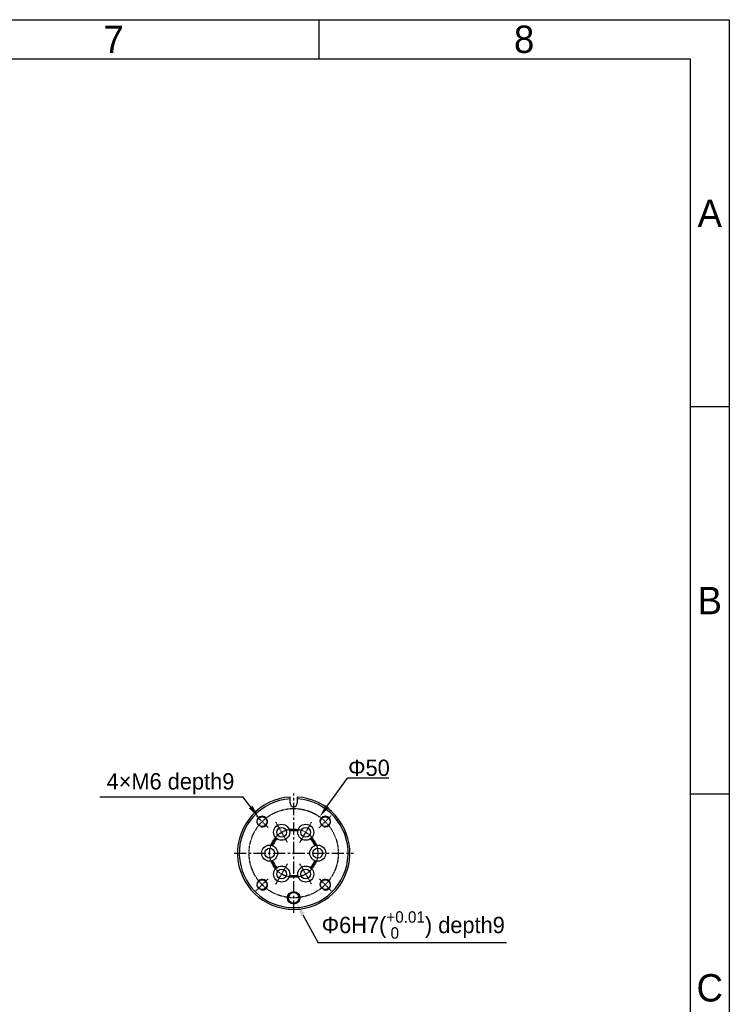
# Model space of a CAD drawing. Header units: millimetres. Extents: x 4086 to 10416, y 123 to 1549.
# Tile 64 of 99: x 7864 to 8300, y 945 to 1549. Entities that reach past the tile are written whole.
import ezdxf
from ezdxf.enums import TextEntityAlignment as Align

# ---------------------------------------------------------------- set-up
doc = ezdxf.new("R2010")
doc.units = ezdxf.units.MM
doc.linetypes.add('CENTER', pattern=[0.6, 0.375, -0.075, 0.075, -0.075])
doc.layers.add('外形图', color=7, linetype='Continuous')
doc.layers.add('尺寸标注', color=7, linetype='Continuous')
doc.styles.add('思源黑', font='SourceHanSansCN-Normal.ttf')
doc.dimstyles.new('尺寸标注_1_4比例中六弯折', dxfattribs={"dimtxt": 10, "dimasz": 8, "dimexe": 2, "dimexo": 1.5, "dimgap": 1, "dimtad": 1, "dimtih": 1, "dimtoh": 1, "dimdec": 1, "dimlfac": 4, "dimdsep": 46, "dimtxsty": '思源黑', "dimcen": 0.09, "dimadec": 0, "dimazin": 0, "dimtp": 0.01, "dimtm": 0.01, "dimtfac": 1, "dimtdec": 1, "dimtofl": 0, "dimtmove": 0, "dimatfit": 3, "dimfxl": 1, "dimtolj": 1, "dimarcsym": 0})

# ---------------------------------------------------------------- blocks, each defined once
blk = doc.blocks.new('1')
at = {"color": 2}
for p, q in [((8047.66, 1549.22), (8047.66, 1525.22)), ((8299.66, 1311.62), (8275.66, 1311.62)), ((8299.66, 1074.02), (8275.66, 1074.02))]:
    blk.add_line(p, q, dxfattribs=at)
for points in [[(6283.66, 123.62), (6283.66, 1549.22), (8299.66, 1549.22), (8299.66, 123.62)], [(6403.66, 147.62), (6403.66, 1525.22), (8275.66, 1525.22), (8275.66, 147.62)]]:
    blk.add_lwpolyline(points, close=True, dxfattribs=at)
at = {"color": 2, "style": '思源黑'}
for s, p in [('7', (7921.66, 1537.22)), ('8', (8173.66, 1537.22)), ('A', (8287.66, 1430.42)), ('B', (8287.66, 1192.82)), ('C', (8287.66, 955.22))]:
    blk.add_text(s, height=16.8, dxfattribs=at).set_placement(p, align=Align.MIDDLE_CENTER)
at = {"color": 7, "style": '思源黑'}
for tag, height, p in [('编号', 19.2, (8134.84, 252.67)), ('比例', 8, (7939.66, 171.62))]:
    blk.add_attdef(tag, text='', height=height, dxfattribs=at).set_placement(p, align=Align.MIDDLE)
at = {"linetype": 'Continuous', "lineweight": 0, "ltscale": 0.3, "style": '思源黑'}
for tag, p in [('当前页', (8121.35, 207.93)), ('总页数', (8160.27, 207.93))]:
    blk.add_attdef(tag, text='', height=8, dxfattribs=at).set_placement(p, align=Align.MIDDLE)
blk = doc.blocks.new('*D813')
at = {"layer": 'Defpoints', "color": 0}
for p in [(8048.17, 1060.09), (8016.22, 1015.58)]:
    blk.add_point(p, dxfattribs=at)
at = {"layer": '尺寸标注', "color": 0, "lineweight": -2}
for p in [(8052.83, 1066.59), (8090.63, 1083.82)]:
    blk.add_line(p, (8065.2, 1083.82), dxfattribs=at)
at = {"layer": '尺寸标注', "color": 0}
for p, q in [((8032.11, 1037.83), (8032.29, 1037.83)), ((8032.2, 1037.74), (8032.2, 1037.92))]:
    blk.add_line(p, q, dxfattribs=at)
blk.add_solid([(8051.75, 1067.36), (8053.92, 1065.81), (8048.17, 1060.09)], dxfattribs=at)
at = {"layer": '尺寸标注', "color": 0, "insert": (8078.41, 1090.15), "char_height": 10, "attachment_point": 5, "style": '思源黑'}
blk.add_mtext('\\A1;Φ50', dxfattribs=at)
blk = doc.blocks.new('*D814')
at = {"layer": 'Defpoints', "color": 0}
for p in [(8010.8, 1059.79), (8014.86, 1054.62)]:
    blk.add_point(p, dxfattribs=at)
at = {"layer": '外形图', "color": 0, "lineweight": -2}
for p in [(7913.16, 1072.37), (8005.85, 1066.08)]:
    blk.add_line(p, (8000.91, 1072.37), dxfattribs=at)
at = {"layer": '外形图', "color": 0}
for p, q in [((8012.83, 1057.11), (8012.83, 1057.29)), ((8012.74, 1057.2), (8012.92, 1057.2))]:
    blk.add_line(p, q, dxfattribs=at)
blk.add_solid([(8004.8, 1065.25), (8006.9, 1066.9), (8010.8, 1059.79)], dxfattribs=at)
at = {"layer": '外形图', "color": 0, "insert": (7956.54, 1080.39), "char_height": 10, "attachment_point": 5, "style": '思源黑'}
blk.add_mtext('\\A1;4×M6{\\C7; \\A1;\\fSource Han Sans CN Normal|b0|i0|c0|p34;depth}9', dxfattribs=at)
blk = doc.blocks.new('*D815')
at = {"layer": 'Defpoints', "color": 0}
for p in [(8030.36, 1013.8), (8034.04, 1007.07)]:
    blk.add_point(p, dxfattribs=at)
at = {"layer": '尺寸标注', "color": 0}
for p, q in [((8032.11, 1010.44), (8032.29, 1010.44)), ((8032.2, 1010.35), (8032.2, 1010.53))]:
    blk.add_line(p, q, dxfattribs=at)
at = {"layer": '尺寸标注', "color": 0, "lineweight": -2}
for p in [(8037.87, 1000.05), (8162.93, 982.77)]:
    blk.add_line(p, (8047.32, 982.77), dxfattribs=at)
at = {"layer": '尺寸标注', "color": 0}
blk.add_solid([(8039.04, 1000.69), (8036.7, 999.41), (8034.04, 1007.07)], dxfattribs=at)
at = {"layer": '尺寸标注', "color": 0, "insert": (8105.62, 993.77), "char_height": 10, "attachment_point": 5, "style": '思源黑'}
blk.add_mtext('\\A1;Φ6H7{\\A1;\\C0;({\\H0.7x;\\S+0.01^  0;})\\C7; \\A1;\\fSource Han Sans CN Normal|b0|i0|c0|p34;depth}9', dxfattribs=at)

msp = doc.modelspace()

# ---------------------------------------------------------------- linework, layer by layer
at = {"layer": '外形图', "linetype": 'Continuous'}
for p, q in [((8030.005, 1068.513), (8030.005, 1072.279)), ((8034.388, 1072.279), (8034.388, 1068.513))]:
    msp.add_line(p, q, dxfattribs=at)
at = {"layer": '外形图', "linetype": 'CENTER', "ltscale": 20}
for p, q in [((8032.196, 1001.194), (8032.196, 1074.47)), ((7995.559, 1037.832), (8068.834, 1037.832))]:
    msp.add_line(p, q, dxfattribs=at)
at = {"layer": '外形图', "linetype": 'CENTER'}
for p, q in [((8009.146, 1060.883), (8016.507, 1053.522)), ((8047.886, 1053.522), (8055.247, 1060.883)), ((8028.361, 1044.475), (8021.239, 1056.811)), ((8036.032, 1044.475), (8043.154, 1056.811)), ((8021.239, 1018.853), (8028.361, 1031.19)), ((8043.154, 1018.853), (8036.032, 1031.19)), ((8009.146, 1014.782), (8016.507, 1022.142)), ((8047.886, 1022.142), (8055.247, 1014.782))]:
    msp.add_line(p, q, dxfattribs=at)
for radius in [27.394, 14.793]:
    msp.add_circle((8032.196, 1037.832), radius, dxfattribs=at)
at = {"layer": '外形图', "linetype": 'Continuous'}
for centre, radius in [((8012.826, 1057.203), 3.013), ((8051.567, 1057.203), 3.013), ((8024.8, 1050.643), 4.931), ((8024.8, 1050.643), 3.013), ((8039.593, 1050.643), 4.931), ((8039.593, 1050.643), 3.013), ((8017.404, 1037.832), 4.931), ((8017.404, 1037.832), 3.013), ((8046.989, 1037.832), 4.931), ((8046.989, 1037.832), 3.013), ((8024.8, 1025.022), 4.931), ((8024.8, 1025.022), 3.013), ((8039.593, 1025.022), 4.931), ((8039.593, 1025.022), 3.013), ((8012.826, 1018.462), 3.013), ((8051.567, 1018.462), 3.013), ((8032.196, 1010.439), 3.835), ((8032.196, 1010.439), 3.287)]:
    msp.add_circle(centre, radius, dxfattribs=at)
for centre, radius, start, end in [((8032.196, 1037.832), 34.516, 93.640276, 86.359724), ((8032.196, 1037.832), 33.42, 93.759798, 86.240202), ((8032.196, 1068.513), 2.191, 180, 0), ((8012.826, 1057.203), 3.287, 255, 195), ((8051.567, 1057.203), 3.287, 255, 195), ((8012.826, 1057.203), 3.287, 285.333182, 0), ((8032.196, 1037.832), 14.329, 79.411694, 100.588306), ((8032.196, 1037.832), 13.697, 79.444746, 100.555254), ((8032.196, 1037.832), 14.329, 139.411694, 160.588306), ((8032.196, 1037.832), 13.697, 139.444746, 160.555254), ((8032.196, 1037.832), 13.697, 19.444746, 40.555254), ((8032.196, 1037.832), 14.329, 19.411694, 40.588306), ((8032.196, 1037.832), 14.329, 199.411694, 220.588306), ((8032.196, 1037.832), 13.697, 199.444746, 220.555254), ((8032.196, 1037.832), 13.697, 319.444746, 340.555254), ((8032.196, 1037.832), 14.329, 319.411694, 340.588306), ((8012.826, 1018.462), 3.287, 255, 195), ((8032.196, 1037.832), 14.329, 259.411694, 280.588306), ((8032.196, 1037.832), 13.697, 259.444746, 280.555254), ((8051.567, 1018.462), 3.287, 255, 195), ((8032.196, 1010.439), 3.287, 94.678787, 180)]:
    msp.add_arc(centre, radius, start, end, dxfattribs=at)

# ---------------------------------------------------------------- block references
msp.add_blockref('1', (0, 0))

# ---------------------------------------------------------------- dimensions: what is measured, and where the dimension line sits
at = {"layer": '外形图'}
dim = msp.add_diameter_dim_2p(p1=(8014.857, 1054.618), p2=(8010.795, 1059.787), text='4×M6{\\C7; \\A1;\\fSource Han Sans CN Normal|b0|i0|c0|p34;depth}9', dimstyle='尺寸标注_1_4比例中六弯折', override={"dimtxsty": '思源黑'}, dxfattribs=at)
dim.commit()
dim.dimension.update_dxf_attribs({"geometry": '*D814', "text_midpoint": (7956.536, 1080.39)})
at = {"layer": '尺寸标注'}
dim = msp.add_diameter_dim_2p(p1=(8016.224, 1015.577), p2=(8048.169, 1060.088), text='Φ50', dimstyle='尺寸标注_1_4比例中六弯折', dxfattribs=at)
dim.commit()
dim.dimension.update_dxf_attribs({"geometry": '*D813', "text_midpoint": (8078.415, 1083.82), "dimtype": 163})
dim = msp.add_diameter_dim_2p(p1=(8030.357, 1013.804), p2=(8034.036, 1007.073), text='Φ6H7{\\A1;\\C0;({\\H0.7x;\\S+0.01^  0;})\\C7; \\A1;\\fSource Han Sans CN Normal|b0|i0|c0|p34;depth}9', dimstyle='尺寸标注_1_4比例中六弯折', override={"dimtxsty": '思源黑'}, dxfattribs=at)
dim.commit()
dim.dimension.update_dxf_attribs({"geometry": '*D815', "text_midpoint": (8105.623, 982.769), "dimtype": 163})

doc.saveas('drawing.dxf')
